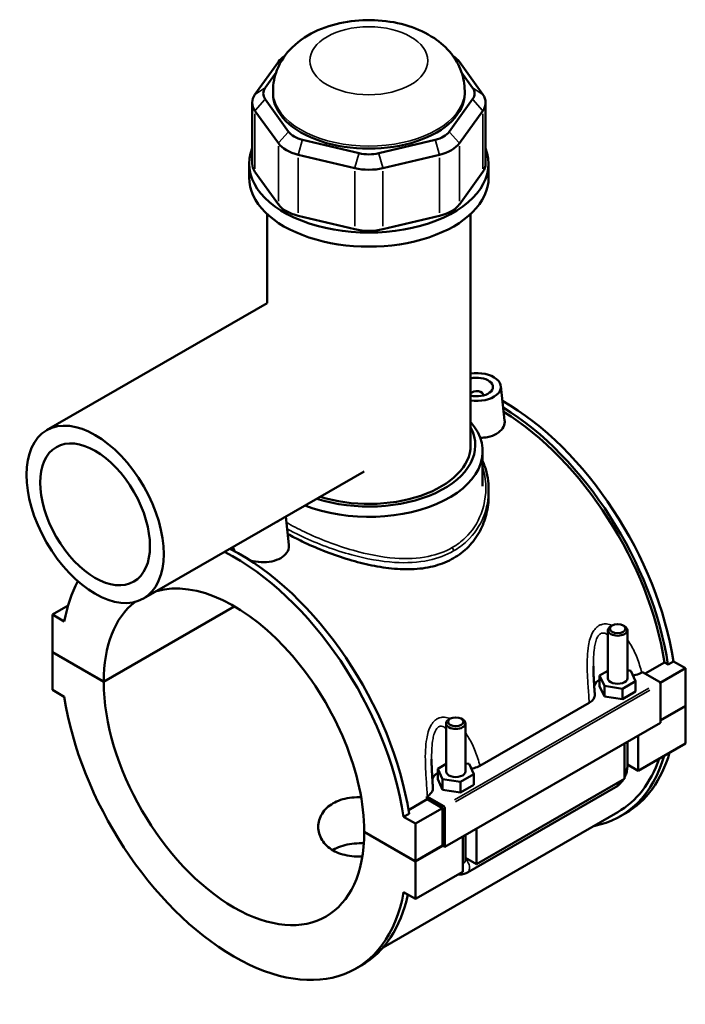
# Model space of a CAD drawing. Header units: inches. Extents: x -1.6 to 48.8, y -2.1 to 47.9.
# Tile 8 of 8: x 40.6 to 48.8, y 35.9 to 47.9. Entities that reach past the tile are written whole.
import ezdxf

# ---------------------------------------------------------------- set-up
doc = ezdxf.new("R2010")
doc.units = ezdxf.units.IN
doc.header["$MEASUREMENT"] = 0
doc.layers.add('Visible (ANSI)', color=7, linetype='Continuous', lineweight=50)
doc.layers.add('Visible Narrow (ANSI)', color=7, linetype='Continuous', lineweight=35)

msp = doc.modelspace()

# ---------------------------------------------------------------- linework, layer by layer
at = {"layer": 'Visible (ANSI)'}
for p, q in [((43.797, 47.423), (43.511, 47.026)), ((46.289, 47.026), (46.004, 47.423)), ((43.636, 47.107), (43.769, 47.292)), ((46.031, 47.292), (46.164, 47.107)), ((43.732, 47.038), (43.732, 47.069)), ((46.068, 47.038), (46.068, 47.069)), ((43.477, 46.927), (43.477, 46.183)), ((43.921, 46.572), (43.636, 46.968)), ((46.164, 46.968), (45.879, 46.572)), ((46.323, 46.927), (46.323, 46.183)), ((43.511, 46.828), (43.797, 46.432)), ((46.004, 46.432), (46.289, 46.828)), ((44.78, 46.31), (44.091, 46.474)), ((45.709, 46.474), (45.021, 46.31)), ((44.04, 46.292), (44.728, 46.128)), ((45.072, 46.128), (45.761, 46.292)), ((43.44, 46.012), (43.44, 46.183)), ((43.797, 45.687), (43.511, 46.084)), ((46.289, 46.084), (46.004, 45.687)), ((46.36, 46.012), (46.36, 46.183)), ((43.659, 44.482), (43.659, 45.569)), ((44.728, 45.383), (44.04, 45.547)), ((45.761, 45.547), (45.072, 45.383)), ((46.141, 42.751), (46.141, 45.569)), ((43.661, 44.483), (40.972, 42.934)), ((46.51, 43.472), (46.555, 43.051)), ((46.294, 43.365), (46.294, 43.357)), ((46.287, 42.252), (46.287, 42.678)), ((44.841, 42.432), (42.153, 40.884)), ((46.36, 42.207), (46.36, 42.135)), ((43.888, 41.883), (43.925, 41.537)), ((41.234, 40.799), (41.043, 40.689)), ((41.188, 40.605), (41.043, 40.689)), ((41.043, 40.689), (41.043, 40.231)), ((41.668, 39.871), (43.261, 40.789)), ((43.264, 40.787), (41.668, 39.868)), ((47.866, 40.556), (47.849, 40.546)), ((48, 40.556), (48.017, 40.546)), ((47.815, 39.912), (47.815, 40.498)), ((48.051, 39.912), (48.051, 40.498)), ((41.043, 40.231), (41.668, 39.871)), ((41.043, 40.228), (41.046, 40.23)), ((41.043, 40.228), (41.043, 39.771)), ((41.668, 39.868), (41.043, 40.228)), ((48.27, 39.968), (48.505, 40.103)), ((48.547, 40.079), (48.505, 40.103)), ((48.612, 40.117), (48.547, 40.079)), ((48.612, 40.117), (48.758, 40.033)), ((47.815, 40.004), (47.713, 39.946)), ((48.094, 40.004), (48.051, 40.011)), ((48.152, 39.878), (48.094, 40.004)), ((48.227, 39.982), (48.236, 39.987)), ((48.236, 39.987), (48.443, 39.868)), ((48.758, 40.033), (48.453, 39.858)), ((48.758, 40.033), (48.758, 39.576)), ((47.713, 39.946), (47.772, 39.819)), ((47.713, 39.817), (47.713, 39.946)), ((47.992, 39.785), (48.152, 39.878)), ((48.152, 39.749), (48.152, 39.878)), ((48.457, 39.844), (48.457, 39.37)), ((41.043, 39.771), (41.188, 39.687)), ((47.713, 39.817), (47.772, 39.69)), ((47.772, 39.69), (47.772, 39.819)), ((47.772, 39.819), (47.992, 39.785)), ((47.992, 39.656), (47.992, 39.785)), ((47.992, 39.656), (48.152, 39.749)), ((46.254, 38.846), (47.587, 39.614)), ((47.772, 39.69), (47.992, 39.656)), ((48.457, 39.402), (48.758, 39.576)), ((48.758, 39.573), (48.457, 39.399)), ((48.755, 39.574), (48.758, 39.573)), ((48.758, 39.573), (48.758, 39.115)), ((48.457, 39.37), (45.826, 37.856)), ((45.842, 39.362), (45.842, 38.776)), ((45.893, 39.42), (45.876, 39.41)), ((46.027, 39.42), (46.044, 39.41)), ((46.078, 39.362), (46.078, 38.776)), ((48.016, 38.688), (48.016, 39.117)), ((48.051, 38.833), (48.051, 39.137)), ((48.183, 39.213), (48.183, 38.785)), ((48.758, 39.115), (48.183, 38.785)), ((46.121, 38.868), (46.078, 38.875)), ((45.842, 38.868), (45.74, 38.809)), ((45.74, 38.809), (45.799, 38.683)), ((45.74, 38.681), (45.74, 38.809)), ((46.18, 38.742), (46.121, 38.868)), ((48.183, 38.785), (48.051, 38.861)), ((45.74, 38.681), (45.799, 38.554)), ((45.799, 38.554), (45.799, 38.683)), ((45.799, 38.683), (46.019, 38.649)), ((46.019, 38.649), (46.18, 38.742)), ((46.019, 38.52), (46.019, 38.649)), ((46.18, 38.613), (46.18, 38.742)), ((48.016, 38.688), (46.211, 37.648)), ((45.799, 38.554), (46.019, 38.52)), ((46.019, 38.52), (46.18, 38.613)), ((46.102, 37.546), (47.908, 38.586)), ((45.383, 38.306), (45.611, 38.437)), ((45.605, 38.472), (45.614, 38.477)), ((45.812, 38.353), (45.605, 38.472)), ((45.798, 38.329), (45.611, 38.437)), ((47.936, 38.281), (45.073, 36.632)), ((45.798, 38.329), (45.469, 38.14)), ((45.798, 37.872), (45.798, 38.329)), ((45.826, 37.856), (45.826, 38.329)), ((45.39, 38.261), (45.324, 38.223)), ((45.469, 38.14), (45.324, 38.223)), ((47.965, 38.23), (48.031, 38.268)), ((44.844, 38.042), (45.469, 37.682)), ((44.844, 38.039), (44.847, 38.041)), ((45.469, 37.679), (44.844, 38.039)), ((45.469, 37.682), (45.469, 38.14)), ((46.211, 38.077), (46.211, 37.648)), ((46.044, 37.552), (46.044, 37.981)), ((46.078, 38.001), (46.078, 37.697)), ((45.469, 37.682), (45.798, 37.872)), ((45.801, 37.87), (45.469, 37.679)), ((45.798, 37.872), (45.826, 37.856)), ((45.469, 37.222), (45.469, 37.679)), ((46.211, 37.648), (46.078, 37.725)), ((46.044, 37.552), (45.469, 37.222)), ((45.324, 37.305), (45.469, 37.222)), ((44.742, 36.374), (44.808, 36.412))]:
    msp.add_line(p, q, dxfattribs=at)
for centre, major_axis, ratio, start_param, end_param in [((44.212, 47.324), (-0.449, 0), 0.575862, 5.557735, 5.890486), ((45.589, 47.324), (-0.449, 0), 0.575862, 3.534292, 3.867042), ((43.927, 47.038), (-0.314, 0), 0.575862, 5.890486, 6.675884), ((44.9, 47.038), (-1.168, 0), 0.575862, 0, 3.141593), ((45.874, 47.038), (0.314, 0), 0.575862, 5.890486, 6.675884), ((43.927, 46.927), (-0.449, 0), 0.575862, 5.890486, 6.675884), ((45.874, 46.927), (0.449, 0), 0.575862, 5.890486, 6.675884), ((44.212, 46.641), (-0.314, 0), 0.575862, 0.392699, 1.178097), ((45.589, 46.641), (0.314, 0), 0.575862, 5.105088, 5.890486), ((44.9, 46.183), (-1.46, 0), 0.575862, 6.057534, 9.650429), ((44.212, 46.531), (0.449, 0), 0.575862, 3.534292, 4.31969), ((45.589, 46.531), (0.449, 0), 0.575862, 5.105088, 5.890486), ((44.9, 46.477), (-0.314, 0), 0.575862, 1.178097, 1.963495), ((43.927, 46.183), (-0.449, 0), 0.575862, 0, 0.392699), ((44.9, 46.367), (0.449, 0), 0.575862, 4.31969, 5.105088), ((45.874, 46.183), (0.449, 0), 0.575862, 5.890486, 6.283185), ((44.9, 46.012), (-1.46, 0), 0.575862, 0, 3.141593), ((44.212, 45.786), (-0.449, 0), 0.575862, 0.392699, 1.178097), ((45.589, 45.786), (0.449, 0), 0.575862, 5.105088, 5.890486), ((44.9, 45.622), (-0.449, 0), 0.575862, 1.178097, 1.963495), ((46.215, 43.461), (0.295, 0), 0.575862, 4.458135, 8.108236), ((46.215, 43.461), (0.197, 0), 0.575862, 4.325526, 8.240845), ((46.215, 43.365), (-0.0787, 0), 0.575862, 2.972903, 5.944565), ((46.544, 40.849), (-1.486, 2.581), 0.578093, 4.118597, 5.506763), ((46.478, 40.811), (1.486, -2.581), 0.578093, 0.977004, 2.329781), ((46.478, 40.811), (-1.457, 2.53), 0.578093, 4.122438, 5.468151), ((44.9, 42.678), (1.387, 0), 0.575862, 4.11578, 6.74614), ((44.9, 42.751), (1.297, 0), 0.575862, 4.200593, 6.578502), ((44.9, 42.751), (1.241, 0), 0.575862, 4.213314, 6.283185), ((43.585, 41.946), (0.295, 0), 0.575862, 5.351432, 5.644143), ((43.256, 38.955), (-1.486, 2.581), 0.578093, 4.118597, 5.554473), ((43.322, 38.993), (1.486, -2.581), 0.578093, 0.977004, 2.412881), ((43.256, 38.955), (-1.486, 2.581), 0.578093, 0.34494, 0.59766), ((43.256, 38.955), (-1.121, 1.946), 0.578093, 3.929801, 6.136352), ((43.256, 38.955), (-1.121, 1.946), 0.578093, 0.082702, 0.786455), ((47.933, 40.498), (-0.118, 0), 0.575862, 5.50164, 10.206324), ((43.256, 38.955), (1.121, -1.946), 0.578093, 3.929801, 7.069641), ((47.933, 39.783), (-0.295, 0), 0.575862, 5.550783, 6.037695), ((47.933, 39.912), (-0.118, 0), 0.575862, 0, 3.141593), ((48.443, 39.852), (-0.0098, 0.0171), 0.578093, 3.928925, 5.499721), ((43.256, 38.955), (1.486, -2.581), 0.578093, 4.118597, 6.880845), ((45.96, 39.362), (-0.118, 0), 0.575862, 5.50164, 10.206324), ((46.544, 40.849), (1.486, -2.581), 0.578093, 0, 0.504816), ((46.478, 40.811), (1.486, -2.581), 0.578093, 6.084831, 6.788002), ((46.478, 40.811), (1.457, -2.53), 0.578093, 0, 0.467343), ((45.96, 38.647), (-0.295, 0), 0.575862, 5.550783, 6.037695), ((45.96, 38.776), (-0.118, 0), 0.575862, 0, 3.141593), ((43.585, 39.145), (-1.457, 2.53), 0.578093, 4.122438, 4.136197), ((45.812, 38.337), (0.0098, -0.0171), 0.578093, 0.787332, 2.358128), ((43.322, 38.993), (1.486, -2.581), 0.578093, 0, 0.565884)]:
    msp.add_ellipse(centre, major_axis=major_axis, ratio=ratio, start_param=start_param, end_param=end_param, dxfattribs=at)
for centre, major_axis, ratio in [((41.563, 41.909), (-0.59, 1.025), 0.578093), ((41.563, 41.909), (-0.472, 0.82), 0.578093), ((47.933, 40.517), (0.0945, 0), 0.575862), ((45.96, 39.381), (0.0945, 0), 0.575862)]:
    msp.add_ellipse(centre, major_axis=major_axis, ratio=ratio, dxfattribs=at)
for points, knots in [([(46.068, 47.069), (46.068, 47.151), (46.053, 47.232), (45.997, 47.387), (45.955, 47.459), (45.845, 47.597), (45.774, 47.659), (45.601, 47.776), (45.495, 47.824), (45.266, 47.897), (45.141, 47.92), (44.889, 47.937), (44.763, 47.932), (44.515, 47.892), (44.394, 47.859), (44.166, 47.758), (44.059, 47.691), (43.889, 47.524), (43.823, 47.432), (43.75, 47.244), (43.732, 47.157), (43.732, 47.069)], [0.785398, 0.785398, 0.785398, 0.785398, 0.990781, 0.990781, 1.213956, 1.213956, 1.492047, 1.492047, 1.849748, 1.849748, 2.239826, 2.239826, 2.624771, 2.624771, 3.011844, 3.011844, 3.397733, 3.397733, 3.707065, 3.707065, 3.926991, 3.926991, 3.926991, 3.926991]), ([(46.555, 43.051), (46.556, 43.047), (46.556, 43.043), (46.556, 43.011), (46.548, 42.983), (46.513, 42.931), (46.487, 42.909), (46.457, 42.891)], [4.5118155, 4.5118155, 4.5118155, 4.5118155, 4.5655508, 4.5655508, 4.8918836, 4.8918836, 5.2182164, 5.2182164, 5.2182164, 5.2182164]), ([(46.457, 42.891), (46.427, 42.874), (46.388, 42.859), (46.318, 42.845), (46.288, 42.842), (46.258, 42.842)], [0, 0, 0, 0, 0.3263328, 0.3263328, 0.5477362, 0.5477362, 0.5477362, 0.5477362]), ([(46.287, 42.561), (46.297, 42.539), (46.305, 42.516), (46.329, 42.447), (46.341, 42.4), (46.356, 42.304), (46.36, 42.256), (46.36, 42.207)], [30.152517, 30.152517, 30.152517, 30.152517, 30.379459, 30.379459, 30.841133, 30.841133, 31.302808, 31.302808, 31.302808, 31.302808]), ([(46.36, 42.135), (46.36, 42.063), (46.352, 41.988), (46.315, 41.841), (46.288, 41.769), (46.214, 41.633), (46.168, 41.57), (46.06, 41.46), (45.999, 41.413), (45.933, 41.375)], [19.951937, 19.951937, 19.951937, 19.951937, 20.665618, 20.665618, 21.379298, 21.379298, 22.092979, 22.092979, 22.80666, 22.80666, 22.80666, 22.80666]), ([(45.933, 41.375), (45.866, 41.337), (45.792, 41.306), (45.631, 41.261), (45.544, 41.247), (45.364, 41.237), (45.271, 41.24), (45.084, 41.259), (44.991, 41.274), (44.81, 41.314), (44.716, 41.339), (44.529, 41.397), (44.436, 41.431), (44.256, 41.502), (44.169, 41.54), (44.025, 41.609), (43.965, 41.64), (43.91, 41.671)], [0, 0, 0, 0, 0.713681, 0.713681, 1.427362, 1.427362, 2.141043, 2.141043, 2.854724, 2.854724, 3.566459, 3.566459, 4.278194, 4.278194, 4.98993, 4.98993, 5.552735, 5.552735, 5.552735, 5.552735]), ([(43.925, 41.537), (43.925, 41.532), (43.926, 41.528), (43.926, 41.497), (43.917, 41.468), (43.883, 41.417), (43.857, 41.394), (43.826, 41.376)], [7.1209237, 7.1209237, 7.1209237, 7.1209237, 7.174659, 7.174659, 7.5009918, 7.5009918, 7.8273246, 7.8273246, 7.8273246, 7.8273246]), ([(43.826, 41.376), (43.796, 41.359), (43.758, 41.345), (43.674, 41.328), (43.628, 41.325), (43.543, 41.33), (43.497, 41.337), (43.453, 41.349), (43.451, 41.349), (43.45, 41.35)], [2.6091082, 2.6091082, 2.6091082, 2.6091082, 2.935441, 2.935441, 3.2617737, 3.2617737, 3.587718, 3.587718, 3.6024312, 3.6024312, 3.6024312, 3.6024312]), ([(47.654, 39.713), (47.652, 39.736), (47.651, 39.759), (47.648, 39.806), (47.646, 39.829), (47.643, 39.876), (47.642, 39.899), (47.64, 39.946), (47.639, 39.969), (47.638, 40.015), (47.638, 40.037), (47.638, 40.06)], [0.6522169, 0.6522169, 0.6522169, 0.6522169, 0.8432351, 0.8432351, 1.0342533, 1.0342533, 1.2252715, 1.2252715, 1.4162896, 1.4162896, 1.6073078, 1.6073078, 1.6073078, 1.6073078]), ([(48.12, 39.947), (48.132, 39.949), (48.144, 39.951), (48.182, 39.961), (48.207, 39.97), (48.227, 39.982)], [-0.3161974, -0.3161974, -0.3161974, -0.3161974, -0.2208786, -0.2208786, 0, 0, 0, 0]), ([(47.587, 39.614), (47.604, 39.623), (47.619, 39.635), (47.64, 39.66), (47.648, 39.673), (47.653, 39.696), (47.654, 39.704), (47.654, 39.713)], [-0.6116053, -0.6116053, -0.6116053, -0.6116053, -0.4261876, -0.4261876, -0.2412182, -0.2412182, -0.127507, -0.127507, -0.127507, -0.127507]), ([(45.681, 38.577), (45.679, 38.6), (45.678, 38.623), (45.675, 38.67), (45.673, 38.693), (45.671, 38.74), (45.669, 38.763), (45.667, 38.81), (45.666, 38.833), (45.665, 38.879), (45.665, 38.901), (45.665, 38.924)], [0.6521362, 0.6521362, 0.6521362, 0.6521362, 0.8431544, 0.8431544, 1.0341725, 1.0341725, 1.2251907, 1.2251907, 1.4162089, 1.4162089, 1.607227, 1.607227, 1.607227, 1.607227]), ([(46.147, 38.811), (46.159, 38.813), (46.171, 38.815), (46.209, 38.825), (46.234, 38.834), (46.254, 38.846)], [-0.3161974, -0.3161974, -0.3161974, -0.3161974, -0.2208786, -0.2208786, 0, 0, 0, 0]), ([(48.016, 38.701), (48.019, 38.707), (48.022, 38.712), (48.032, 38.735), (48.039, 38.753), (48.048, 38.792), (48.051, 38.812), (48.051, 38.833)], [3.9900665, 3.9900665, 3.9900665, 3.9900665, 4.0840704, 4.0840704, 4.3982297, 4.3982297, 4.712389, 4.712389, 4.712389, 4.712389]), ([(47.908, 38.586), (47.926, 38.596), (47.942, 38.608), (47.971, 38.636), (47.984, 38.651), (47.998, 38.672), (48.002, 38.677), (48.005, 38.682)], [3.1415927, 3.1415927, 3.1415927, 3.1415927, 3.4557519, 3.4557519, 3.7699112, 3.7699112, 3.8682842, 3.8682842, 3.8682842, 3.8682842]), ([(45.614, 38.477), (45.632, 38.487), (45.646, 38.499), (45.668, 38.524), (45.675, 38.537), (45.681, 38.56), (45.681, 38.568), (45.681, 38.577)], [-0.6116053, -0.6116053, -0.6116053, -0.6116053, -0.4261876, -0.4261876, -0.2412182, -0.2412182, -0.127507, -0.127507, -0.127507, -0.127507]), ([(44.821, 37.739), (44.808, 37.739), (44.795, 37.738), (44.742, 37.739), (44.703, 37.742), (44.627, 37.753), (44.59, 37.762), (44.522, 37.784), (44.491, 37.798), (44.436, 37.83), (44.41, 37.849), (44.365, 37.891), (44.345, 37.915), (44.314, 37.965), (44.302, 37.992), (44.287, 38.047), (44.283, 38.074), (44.283, 38.127), (44.287, 38.155), (44.302, 38.209), (44.314, 38.236), (44.345, 38.287), (44.365, 38.311), (44.41, 38.353), (44.436, 38.372), (44.491, 38.404), (44.522, 38.418), (44.59, 38.44), (44.627, 38.449), (44.703, 38.46), (44.742, 38.463), (44.79, 38.463), (44.798, 38.463), (44.806, 38.463)], [1.388076, 1.388076, 1.388076, 1.388076, 1.48498, 1.48498, 1.781926, 1.781926, 2.078873, 2.078873, 2.37582, 2.37582, 2.672767, 2.672767, 2.969713, 2.969713, 3.26666, 3.26666, 3.563607, 3.563607, 3.860615, 3.860615, 4.157623, 4.157623, 4.454631, 4.454631, 4.75164, 4.75164, 5.048648, 5.048648, 5.345656, 5.345656, 5.642664, 5.642664, 5.703211, 5.703211, 5.703211, 5.703211]), ([(44.84, 37.901), (44.82, 37.901), (44.801, 37.901), (44.742, 37.9), (44.702, 37.896), (44.626, 37.883), (44.59, 37.874), (44.522, 37.85), (44.491, 37.836), (44.462, 37.819), (44.46, 37.818), (44.459, 37.817)], [3.708068, 3.708068, 3.708068, 3.708068, 3.851694, 3.851694, 4.147991, 4.147991, 4.444288, 4.444288, 4.740585, 4.740585, 4.758561, 4.758561, 4.758561, 4.758561]), ([(45.987, 37.52), (46.003, 37.518), (46.018, 37.518), (46.052, 37.523), (46.07, 37.53), (46.092, 37.54), (46.097, 37.543), (46.102, 37.546)], [2.6025278, 2.6025278, 2.6025278, 2.6025278, 2.7863637, 2.7863637, 3.0520987, 3.0520987, 3.1415927, 3.1415927, 3.1415927, 3.1415927])]:
    msp.add_open_spline(points, degree=3, knots=knots, dxfattribs=at)
msp.add_open_spline([(43.268, 41.458), (43.255, 41.476), (43.248, 41.495), (43.245, 41.513)], degree=3, dxfattribs=at)
at = {"layer": 'Visible Narrow (ANSI)'}
for p, q in [((43.846, 47.455), (43.799, 47.425)), ((45.954, 47.455), (46.001, 47.425)), ((43.63, 47.103), (43.518, 47.03)), ((46.171, 47.103), (46.283, 47.03)), ((43.63, 46.961), (43.518, 46.835)), ((46.171, 46.961), (46.283, 46.835)), ((43.511, 46.121), (43.511, 46.791)), ((46.289, 46.791), (46.289, 46.121)), ((43.915, 46.565), (43.803, 46.439)), ((45.885, 46.565), (45.998, 46.439)), ((44.089, 46.465), (44.042, 46.301)), ((45.712, 46.465), (45.758, 46.301)), ((43.797, 46.395), (43.797, 45.725)), ((46.004, 45.725), (46.004, 46.395)), ((44.04, 45.585), (44.04, 46.255)), ((44.777, 46.301), (44.731, 46.137)), ((45.023, 46.301), (45.07, 46.137)), ((45.761, 46.255), (45.761, 45.585)), ((44.728, 46.091), (44.728, 45.42)), ((45.072, 45.42), (45.072, 46.091)), ((48.311, 39.792), (45.944, 38.429)), ((45.958, 38.405), (48.325, 39.768))]:
    msp.add_line(p, q, dxfattribs=at)
msp.add_ellipse((44.9, 47.437), major_axis=(0.719, 0), ratio=0.575862, dxfattribs=at)
for centre, major_axis, ratio, start_param, end_param in [((44.9, 47.069), (-1.168, 0), 0.575862, 0.15708, 2.984513), ((45.901, 41.481), (-0.0224, 0.0389), 0.578093, 3.982831, 4.953152), ((47.933, 38.833), (0.118, 0), 0.575862, 5.537057, 6.243915), ((47.849, 38.688), (0.059, -0.102), 0.578093, 0.039559, 0.751625), ((45.96, 37.697), (0.118, 0), 0.575862, 5.537057, 6.243915), ((46.044, 37.648), (0.059, -0.102), 0.578093, 0.096552, 1.834497)]:
    msp.add_ellipse(centre, major_axis=major_axis, ratio=ratio, start_param=start_param, end_param=end_param, dxfattribs=at)
for points, knots in [([(46.287, 42.483), (46.302, 42.435), (46.313, 42.386), (46.337, 42.194), (46.32, 42.048), (46.225, 41.805), (46.16, 41.705), (46.027, 41.577), (45.974, 41.538), (45.916, 41.505)], [30.472978, 30.472978, 30.472978, 30.472978, 30.971387, 30.971387, 32.384231, 32.384231, 33.531234, 33.531234, 34.151052, 34.151052, 34.151052, 34.151052]), ([(45.933, 41.463), (45.992, 41.497), (46.047, 41.538), (46.185, 41.668), (46.253, 41.77), (46.339, 41.985), (46.36, 42.096), (46.36, 42.207)], [-34.151052, -34.151052, -34.151052, -34.151052, -33.531234, -33.531234, -32.384231, -32.384231, -31.302808, -31.302808, -31.302808, -31.302808]), ([(45.916, 41.505), (45.829, 41.454), (45.731, 41.419), (45.497, 41.371), (45.359, 41.365), (45.05, 41.388), (44.878, 41.423), (44.5, 41.53), (44.295, 41.61), (44.036, 41.733), (43.963, 41.772), (43.895, 41.811)], [11.383684, 11.383684, 11.383684, 11.383684, 12.312796, 12.312796, 13.435506, 13.435506, 14.754448, 14.754448, 16.380539, 16.380539, 17.090562, 17.090562, 17.090562, 17.090562]), ([(43.904, 41.733), (43.961, 41.701), (44.022, 41.67), (44.27, 41.553), (44.48, 41.473), (44.867, 41.368), (45.043, 41.335), (45.36, 41.315), (45.502, 41.322), (45.742, 41.373), (45.843, 41.411), (45.933, 41.463)], [-16.953749, -16.953749, -16.953749, -16.953749, -16.380539, -16.380539, -14.754448, -14.754448, -13.435506, -13.435506, -12.312796, -12.312796, -11.383684, -11.383684, -11.383684, -11.383684]), ([(47.864, 40.555), (47.842, 40.565), (47.819, 40.571), (47.776, 40.575), (47.757, 40.573), (47.727, 40.564), (47.716, 40.559), (47.705, 40.553), (47.694, 40.547), (47.684, 40.539), (47.659, 40.517), (47.646, 40.499), (47.619, 40.455), (47.607, 40.426), (47.589, 40.369), (47.583, 40.34), (47.57, 40.267), (47.566, 40.221), (47.561, 40.121), (47.561, 40.067), (47.564, 39.946), (47.568, 39.88), (47.577, 39.747), (47.582, 39.679), (47.587, 39.614)], [-3.541061, -3.541061, -3.541061, -3.541061, -3.318544, -3.318544, -3.133422, -3.133422, -3.017722, -3.017722, -3.017722, -2.902021, -2.902021, -2.7169, -2.7169, -2.476964, -2.476964, -2.261983, -2.261983, -1.933859, -1.933859, -1.547854, -1.547854, -1.066832, -1.066832, -0.563664, -0.563664, -0.563664, -0.563664]), ([(47.638, 40.06), (47.638, 40.097), (47.638, 40.135), (47.642, 40.208), (47.645, 40.245), (47.653, 40.302), (47.657, 40.324), (47.667, 40.367), (47.674, 40.388), (47.69, 40.42), (47.698, 40.432), (47.712, 40.447), (47.718, 40.452), (47.724, 40.455), (47.73, 40.459), (47.737, 40.461), (47.753, 40.464), (47.764, 40.463), (47.789, 40.455), (47.802, 40.446), (47.815, 40.434)], [1.607308, 1.607308, 1.607308, 1.607308, 1.933859, 1.933859, 2.261983, 2.261983, 2.476964, 2.476964, 2.7169, 2.7169, 2.902021, 2.902021, 3.017722, 3.017722, 3.017722, 3.133422, 3.133422, 3.318544, 3.318544, 3.550695, 3.550695, 3.550695, 3.550695]), ([(48.227, 39.982), (48.211, 40.042), (48.192, 40.101), (48.148, 40.214), (48.122, 40.268), (48.08, 40.341), (48.066, 40.363), (48.051, 40.385)], [-5.471779, -5.471779, -5.471779, -5.471779, -4.968611, -4.968611, -4.48759, -4.48759, -4.27423, -4.27423, -4.27423, -4.27423]), ([(45.891, 39.419), (45.869, 39.428), (45.846, 39.435), (45.804, 39.438), (45.784, 39.437), (45.754, 39.428), (45.743, 39.423), (45.732, 39.417), (45.722, 39.411), (45.711, 39.403), (45.686, 39.38), (45.673, 39.363), (45.646, 39.319), (45.634, 39.29), (45.616, 39.233), (45.61, 39.204), (45.597, 39.131), (45.593, 39.085), (45.588, 38.985), (45.588, 38.931), (45.591, 38.81), (45.595, 38.744), (45.604, 38.611), (45.609, 38.543), (45.614, 38.477)], [-3.540981, -3.540981, -3.540981, -3.540981, -3.318463, -3.318463, -3.133342, -3.133342, -3.017641, -3.017641, -3.017641, -2.90194, -2.90194, -2.716819, -2.716819, -2.476883, -2.476883, -2.261903, -2.261903, -1.933779, -1.933779, -1.547774, -1.547774, -1.066752, -1.066752, -0.563583, -0.563583, -0.563583, -0.563583]), ([(45.665, 38.924), (45.665, 38.961), (45.665, 38.999), (45.669, 39.072), (45.672, 39.109), (45.68, 39.166), (45.684, 39.188), (45.695, 39.231), (45.702, 39.252), (45.717, 39.284), (45.725, 39.296), (45.739, 39.311), (45.745, 39.316), (45.751, 39.319), (45.757, 39.323), (45.764, 39.325), (45.781, 39.328), (45.791, 39.327), (45.816, 39.319), (45.829, 39.31), (45.842, 39.298)], [1.607227, 1.607227, 1.607227, 1.607227, 1.933779, 1.933779, 2.261903, 2.261903, 2.476883, 2.476883, 2.716819, 2.716819, 2.90194, 2.90194, 3.017641, 3.017641, 3.017641, 3.133342, 3.133342, 3.318463, 3.318463, 3.550614, 3.550614, 3.550614, 3.550614]), ([(46.254, 38.846), (46.238, 38.906), (46.219, 38.965), (46.175, 39.078), (46.15, 39.132), (46.107, 39.205), (46.093, 39.227), (46.078, 39.249)], [-5.471699, -5.471699, -5.471699, -5.471699, -4.968529, -4.968529, -4.487508, -4.487508, -4.274149, -4.274149, -4.274149, -4.274149])]:
    msp.add_open_spline(points, degree=3, knots=knots, dxfattribs=at)

doc.saveas('drawing.dxf')
